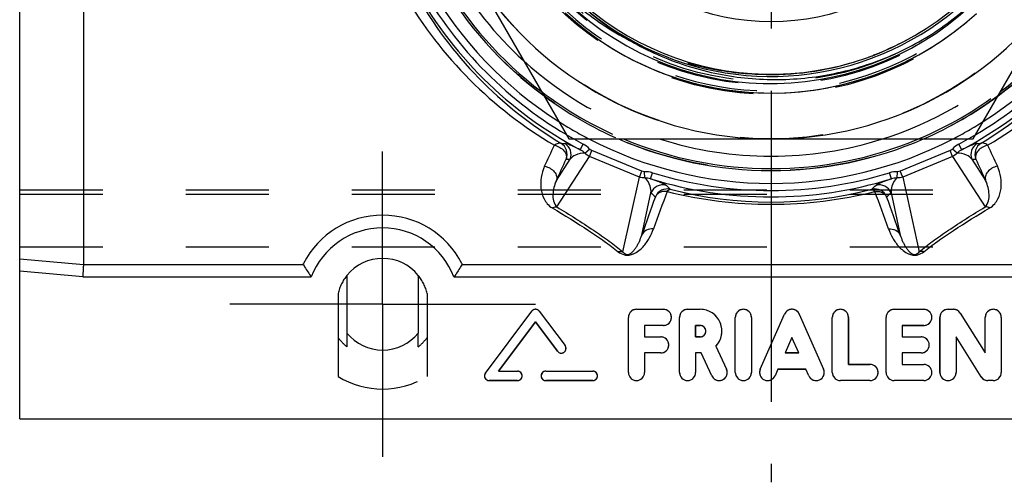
# Model space of a CAD drawing. Header units: millimetres. Extents: x 436 to 564, y 446 to 554.
# Tile 1 of 3: x 441 to 518, y 446 to 482. Entities that reach past the tile are written whole.
import ezdxf

# ---------------------------------------------------------------- set-up
doc = ezdxf.new("R2010")
doc.units = ezdxf.units.MM
doc.header["$LTSCALE"] = 65.185185
doc.linetypes.add('CENTER', pattern=[0.6, 0.375, -0.075, 0.075, -0.075])
doc.linetypes.add('HIDDEN', pattern=[0.2, 0.1, -0.1])
for name, color, linetype in [('ACHSEN_S', 7, 'CONTINUOUS'), ('FASEN', 7, 'CONTINUOUS'), ('KOERPER', 7, 'CONTINUOUS'), ('KONST.EL_MIT_GEO', 7, 'CONTINUOUS'), ('KURVEN', 7, 'CONTINUOUS')]:
    doc.layers.add(name, color=color, linetype=linetype)

msp = doc.modelspace()

# ---------------------------------------------------------------- linework, layer by layer
at = {"layer": 'ACHSEN_S', "color": 2, "linetype": 'CENTER'}
msp.add_line((500, 554.5), (500, 445.5), dxfattribs=at)
at = {"layer": 'FASEN', "color": 7, "linetype": 'Continuous'}
for radius, start, end in [(30, 186.46113, 233.54299), (30, 306.45711, 353.53895), (29.843, 187.15626, 232.83895), (29.843, 307.16094, 352.84362), (28.869, 192.31698, 227.68252), (30, 246.46464, 293.53543), (29.843, 247.15041, 292.84945), (28.869, 252.31374, 287.68618)]:
    msp.add_arc((500, 500), radius, start, end, dxfattribs=at)
at = {"layer": 'FASEN', "color": 8, "linetype": 'HIDDEN'}
for radius, start, end in [(28.869, 227.68252, 252.31374), (28.869, 287.68618, 312.31744), (29.843, 232.83895, 247.15041), (30, 233.54299, 246.46464), (29.843, 292.84945, 307.16094), (30, 293.53543, 306.45711)]:
    msp.add_arc((500, 500), radius, start, end, dxfattribs=at)
at = {"layer": 'KOERPER', "color": 8, "linetype": 'HIDDEN'}
for p, q in [((441, 464), (559, 464)), ((466, 460.343), (466, 453.821)), ((473, 460.343), (473, 453.821)), ((466.7, 457.237), (466.7, 456.148)), ((472.3, 456.148), (472.3, 457.237))]:
    msp.add_line(p, q, dxfattribs=at)
at = {"layer": 'KOERPER', "color": 7, "linetype": 'Continuous'}
for p, q in [((466.7, 461.763), (466.7, 457.237)), ((472.3, 461.763), (472.3, 457.237)), ((441, 450.5), (559, 450.5))]:
    msp.add_line(p, q, dxfattribs=at)
for start, end in [(38.94168, 141.05832), (218.94253, 321.05747)]:
    msp.add_arc((469.5, 459.5), 3.6, start, end, dxfattribs=at)
at = {"layer": 'KOERPER', "color": 8, "linetype": 'HIDDEN'}
for radius, start, end in [(3.6, 141.05832, 166.4638), (3.6, 13.5362, 38.94168), (4.368, 216.74252, 230.12868), (4.368, 309.87132, 323.25748)]:
    msp.add_arc((469.5, 459.5), radius, start, end, dxfattribs=at)
at = {"layer": 'KONST.EL_MIT_GEO', "color": 7, "linetype": 'Continuous'}
for p, q in [((441, 450.5), (441, 549.5)), ((446, 537.41), (446, 462.59)), ((468.246, 500), (484.123, 472.5)), ((515.877, 472.5), (531.754, 500)), ((484.123, 472.5), (515.877, 472.5)), ((485.021, 471.646), (485.255, 472.088)), ((485.389, 471.37), (485.754, 471.699)), ((514.611, 471.37), (514.246, 471.699)), ((514.979, 471.646), (514.745, 472.088)), ((483.146, 469.216), (484.222, 470.893)), ((483.192, 467.145), (485.743, 471.12)), ((485.743, 471.12), (485.931, 471.574)), ((489.66, 469.498), (485.743, 471.12)), ((489.848, 469.951), (485.931, 471.574)), ((514.069, 471.574), (510.152, 469.951)), ((514.257, 471.12), (510.34, 469.498)), ((514.257, 471.12), (514.069, 471.574)), ((514.257, 471.12), (516.808, 467.145)), ((515.778, 470.893), (516.854, 469.216)), ((488.376, 463.615), (489.66, 469.498)), ((489.66, 469.498), (489.848, 469.951)), ((490.086, 469.424), (490.061, 469.914)), ((490.543, 469.359), (490.69, 469.837)), ((509.457, 469.359), (509.31, 469.837)), ((509.914, 469.424), (509.939, 469.914)), ((510.34, 469.498), (510.152, 469.951)), ((510.34, 469.498), (511.624, 463.615)), ((489.847, 464.929), (490.575, 468.261)), ((509.425, 468.261), (510.153, 464.929)), ((446, 462.591), (441, 463.052)), ((463.278, 462.59), (446, 462.59)), ((524.278, 462.59), (475.722, 462.59)), ((445.957, 461.643), (441, 462.101)), ((445.957, 461.643), (463.896, 461.643)), ((475.104, 461.643), (524.896, 461.643)), ((477.574, 454.091), (481.208, 458.952)), ((481.8, 458.952), (483.829, 456.247)), ((489.434, 459.1), (491.547, 459.1)), ((493.449, 459.1), (494.434, 459.1)), ((499.154, 454.389), (501.06, 458.721)), ((502.221, 458.721), (504.127, 454.389)), ((509.675, 459.1), (511.999, 459.1)), ((513.901, 459.1), (514.324, 459.1)), ((514.861, 458.802), (516.819, 455.668)), ((481.505, 458.113), (478.608, 454.24)), ((483.237, 455.803), (481.505, 458.113)), ((488.8, 454.134), (488.8, 458.466)), ((491.547, 457.832), (490.068, 457.832)), ((490.068, 457.832), (490.068, 456.934)), ((492.815, 454.134), (492.815, 458.466)), ((494.434, 457.832), (494.083, 457.832)), ((494.083, 457.832), (494.083, 456.934)), ((497.198, 454.134), (497.198, 458.466)), ((498.466, 458.466), (498.466, 454.134)), ((504.814, 454.134), (504.814, 458.466)), ((506.082, 458.466), (506.082, 454.768)), ((509.041, 454.134), (509.041, 458.466)), ((511.999, 457.832), (510.309, 457.832)), ((510.309, 457.832), (510.309, 456.934)), ((513.267, 454.134), (513.267, 458.466)), ((516.819, 455.668), (516.819, 458.466)), ((518.087, 458.466), (518.087, 454.134)), ((490.068, 456.934), (491.336, 456.934)), ((494.083, 456.934), (494.434, 456.934)), ((501.64, 456.892), (501.101, 455.666)), ((502.18, 455.666), (501.64, 456.892)), ((510.309, 456.934), (511.788, 456.934)), ((516.493, 453.798), (514.535, 456.932)), ((514.535, 456.932), (514.535, 454.134)), ((491.336, 455.666), (490.068, 455.666)), ((490.068, 455.666), (490.068, 454.134)), ((494.516, 455.666), (494.083, 455.666)), ((494.083, 455.666), (494.083, 454.134)), ((495.356, 453.866), (494.516, 455.666)), ((495.67, 456.192), (496.505, 454.402)), ((501.101, 455.666), (502.18, 455.666)), ((511.788, 455.666), (510.309, 455.666)), ((510.309, 455.666), (510.309, 454.768)), ((506.082, 454.768), (507.773, 454.768)), ((510.309, 454.768), (511.999, 454.768)), ((478.608, 454.24), (480.089, 454.24)), ((482.308, 454.24), (486.006, 454.24)), ((500.543, 454.398), (500.314, 453.879)), ((502.738, 454.398), (500.543, 454.398)), ((502.966, 453.879), (502.738, 454.398)), ((480.089, 453.5), (477.87, 453.5)), ((486.006, 453.5), (482.308, 453.5)), ((507.773, 453.5), (505.448, 453.5)), ((511.999, 453.5), (509.675, 453.5)), ((517.453, 453.5), (517.031, 453.5))]:
    msp.add_line(p, q, dxfattribs=at)
at = {"layer": 'KONST.EL_MIT_GEO', "color": 8, "linetype": 'HIDDEN'}
for p, q in [((484.013, 482.229), (484.884, 481.482)), ((484.846, 481.513), (485.75, 480.808)), ((513.52, 480.287), (514.476, 480.978)), ((514.411, 480.928), (515.316, 481.648)), ((485.71, 480.837), (486.646, 480.174)), ((486.605, 480.202), (487.57, 479.582)), ((512.559, 479.661), (513.52, 480.287)), ((487.528, 479.608), (488.521, 479.033)), ((511.612, 479.106), (512.601, 479.687)), ((488.477, 479.057), (489.495, 478.528)), ((508.37, 479.195), (508.35, 479.188)), ((509.647, 478.129), (510.685, 478.617)), ((510.641, 478.595), (511.655, 479.13)), ((489.451, 478.55), (490.492, 478.068)), ((490.447, 478.088), (491.509, 477.655)), ((508.633, 477.709), (509.692, 478.149)), ((491.462, 477.673), (492.544, 477.289)), ((492.496, 477.304), (493.594, 476.97)), ((498.922, 477.601), (498.905, 477.602)), ((506.552, 477.011), (507.647, 477.352)), ((507.6, 477.336), (508.679, 477.727)), ((493.546, 476.984), (494.658, 476.701)), ((494.609, 476.712), (495.733, 476.48)), ((495.684, 476.489), (496.817, 476.309)), ((496.768, 476.316), (497.908, 476.188)), ((502.243, 476.201), (503.382, 476.336)), ((503.333, 476.33), (504.465, 476.517)), ((504.416, 476.507), (505.538, 476.746)), ((505.49, 476.735), (506.6, 477.025)), ((497.859, 476.192), (499.003, 476.117)), ((498.954, 476.119), (500.101, 476.096)), ((500.051, 476.096), (501.198, 476.126)), ((501.148, 476.124), (502.292, 476.206)), ((441, 468.5), (559, 468.5)), ((441, 468.147), (559, 468.147))]:
    msp.add_line(p, q, dxfattribs=at)
at = {"layer": 'KONST.EL_MIT_GEO', "color": 2, "linetype": 'CENTER'}
for q in [(469.5, 471.5), (457.5, 459.5), (481.5, 459.5), (469.5, 447.5)]:
    msp.add_line((469.5, 459.5), q, dxfattribs=at)
at = {"layer": 'KONST.EL_MIT_GEO', "color": 8, "linetype": 'HIDDEN'}
for points in [[(483.833, 482.393), (484.64, 481.684), (485.479, 481.012), (486.346, 480.379), (487.242, 479.785), (488.163, 479.233), (489.108, 478.722), (490.075, 478.254), (491.062, 477.83), (492.067, 477.451), (493.088, 477.117), (494.123, 476.83), (495.17, 476.589), (496.227, 476.396), (497.292, 476.25), (498.361, 476.152), (499.434, 476.103), (500.509, 476.101), (501.582, 476.148), (502.652, 476.244), (503.717, 476.387), (504.774, 476.578), (505.822, 476.816), (506.857, 477.101), (507.879, 477.432), (508.885, 477.809), (509.873, 478.23), (510.841, 478.696), (511.788, 479.205), (512.71, 479.755), (513.607, 480.347)], [(513.479, 480.259), (514.371, 480.898), (515.233, 481.578), (516.125, 482.354)]]:
    msp.add_lwpolyline(points, dxfattribs=at)
for radius in [30, 27.5, 24, 23.25, 23]:
    msp.add_circle((500, 500), radius, dxfattribs=at)
at = {"layer": 'KONST.EL_MIT_GEO', "color": 7, "linetype": 'Continuous'}
msp.add_circle((500, 500), 18.3, dxfattribs=at)
for centre, radius, start, end in [((500, 500), 22.596, 228.93118, 141.17756), ((500, 500), 22.425, 228.92483, 38.69711), ((500, 500), 23.15, 146.08343, 323.78693), ((500, 500), 31, 182.51802, 237.46738), ((500, 500), 31, 302.53268, 357.48209), ((500, 500), 31.567, 208.36808, 239.39205), ((500, 500), 27.514, 211.83596, 268.16404), ((500, 500), 27.514, 271.83596, 328.16404), ((500, 500), 31.567, 300.60801, 331.63192), ((500, 500), 32.067, 208.36793, 242.15303), ((500, 500), 32.067, 297.84698, 331.63207), ((499.734, 500.456), 33.019, 210.29557, 239.52981), ((500.315, 499.905), 32.452, 209.57162, 238.79177), ((499.685, 499.904), 32.452, 301.20824, 330.4284), ((500.265, 500.456), 33.019, 300.47036, 329.70426), ((499.83, 500.443), 22.9, 289.60976, 290.10579), ((499.834, 500.434), 22.89, 290.10575, 291.03902), ((500, 500), 31.567, 240.61004, 242.15303), ((500, 500), 31, 242.52326, 297.47665), ((500, 500), 31.567, 297.84697, 299.39), ((80.707, 658.503), 443.414, 334.89172, 335.12674), ((484.936, 515.901), 43.776, 268.12087, 268.51465), ((482.99, 471.288), 1, 337.51965, 59.30708), ((483.297, 471.275), 1, 337.52416, 59.77082), ((516.703, 471.275), 1, 120.22921, 202.47585), ((517.01, 471.288), 1, 120.69292, 202.48035), ((515.063, 515.901), 43.776, 271.48668, 271.88048), ((906.77, 652.666), 429.598, 204.86948, 205.11206), ((64.688, 660.467), 460.091, 335.43772, 335.66894), ((485.963, 515.905), 45.046, 267.39263, 267.78444), ((514.037, 515.905), 45.046, 272.21556, 272.60737), ((922.223, 654.517), 445.714, 204.32733, 204.56601), ((500, 500), 32.067, 252.84697, 287.15304), ((500, 500), 31.567, 252.84697, 287.15303), ((491.499, 467.878), 1, 75.2292, 157.47584), ((521.913, 500.61), 43.801, 226.48474, 227.08283), ((478.087, 500.61), 43.801, 312.917, 313.51511), ((508.501, 467.878), 1, 22.52416, 104.77082), ((671.769, 401.925), 192.523, 159.94501, 160.89768), ((521.189, 501.34), 45.071, 227.21566, 227.81076), ((664.828, 403.615), 184.705, 159.47905, 160.45031), ((491.844, 467.562), 1, 75.93443, 157.48124), ((500, 500.811), 33.457, 255.88972, 284.11028), ((500, 499.183), 31.655, 255.52452, 284.47547), ((508.156, 467.562), 1, 22.51876, 104.06557), ((315.028, 396.27), 206.146, 19.6002, 20.47044), ((478.811, 501.34), 45.071, 312.18924, 312.78434), ((307.201, 394.445), 214.843, 19.15181, 20.00551), ((469.5, 459.5), 7, 27.20783, 152.79217), ((469.5, 459.5), 6, 20.92763, 159.07222), ((481.505, 458.73), 0.37, 36.8699, 143.2099), ((489.434, 458.466), 0.634, 90, 180), ((491.547, 458.466), 0.634, 270, 90), ((493.449, 458.466), 0.634, 90, 180), ((494.434, 457.383), 1.717, 316.06002, 90), ((497.832, 458.466), 0.634, 0, 180), ((501.64, 458.466), 0.634, 23.75, 156.25), ((505.448, 458.466), 0.634, 0, 180), ((509.675, 458.466), 0.634, 90, 180), ((511.999, 458.466), 0.634, 270, 90), ((513.901, 458.466), 0.634, 90, 180), ((514.324, 458.466), 0.634, 32, 90), ((517.453, 458.466), 0.634, 0, 180), ((494.434, 457.383), 0.449, 270, 90), ((483.533, 456.025), 0.37, 216.8699, 36.8699), ((491.336, 456.3), 0.634, 270, 90), ((511.788, 456.3), 0.634, 270, 90), ((507.773, 454.134), 0.634, 270, 90), ((511.999, 454.134), 0.634, 270, 90), ((477.87, 453.87), 0.37, 143.2099, 270), ((480.089, 453.87), 0.37, 270, 90), ((482.308, 453.87), 0.37, 90, 270), ((486.006, 453.87), 0.37, 270, 90), ((489.434, 454.134), 0.634, 180, 360), ((493.449, 454.134), 0.634, 180, 360), ((495.93, 454.134), 0.634, 205, 25), ((497.832, 454.134), 0.634, 180, 360), ((499.734, 454.134), 0.634, 156.25, 336.25), ((503.546, 454.134), 0.634, 203.75, 23.75), ((505.448, 454.134), 0.634, 180, 270), ((509.675, 454.134), 0.634, 179.99999, 270), ((513.901, 454.134), 0.634, 180, 360), ((517.453, 454.134), 0.634, 270, 360), ((517.031, 454.134), 0.634, 212, 270)]:
    msp.add_arc(centre, radius, start, end, dxfattribs=at)
at = {"layer": 'KONST.EL_MIT_GEO', "color": 8, "linetype": 'HIDDEN'}
for centre, radius, start, end in [((500, 500), 23.733, 220.12987, 11.11444), ((499.439, 500.435), 22.791, 230.90125, 243.19661), ((499.364, 500.307), 22.643, 243.22013, 248.94722), ((499.826, 500.46), 22.917, 270.85058, 289.60523), ((500.021, 499.946), 22.367, 291.0404, 291.86425), ((499.999, 499.982), 22.407, 267.22815, 272.85747), ((499.82, 500.567), 23.023, 270.2056, 270.86164), ((500, 499.927), 22.352, 269.81156, 270.00013), ((500, 500), 31, 237.46738, 242.52326), ((500, 500), 31, 297.47665, 302.53268), ((500, 500), 31.567, 239.39205, 240.61004), ((500, 500), 31.567, 299.39, 300.60801), ((469.5, 459.5), 6.671, 238.35425, 301.64575)]:
    msp.add_arc(centre, radius, start, end, dxfattribs=at)
for points, knots in [([(520.465, 490.421), (520.14, 489.781), (519.442, 488.527), (517.829, 486.154), (515.413, 483.48), (511.971, 480.868), (509.388, 479.584), (508.051, 479.07)], [0, 0, 0, 0, 0.125101, 0.250197, 0.500123, 0.750053, 1, 1, 1, 1]), ([(499.903, 477.543), (498.426, 477.538), (495.462, 477.812), (492.609, 478.645), (491.23, 479.176)], [0, 0, 0, 0, 0.499966, 1, 1, 1, 1])]:
    msp.add_open_spline(points, degree=3, knots=knots, dxfattribs=at)
at = {"layer": 'KONST.EL_MIT_GEO', "color": 7, "linetype": 'Continuous'}
for points, knots in [([(485.155, 482.965), (486.328, 481.912), (488.901, 480.048), (493.249, 478.117), (497.905, 477.126), (502.664, 477.116), (507.324, 478.084), (511.686, 479.987), (515.567, 482.739), (517.729, 485.066), (518.678, 486.323)], [0, 0, 0, 0, 0.125, 0.249992, 0.374991, 0.49999, 0.624991, 0.749993, 0.874992, 1, 1, 1, 1]), ([(482.991, 471.997), (483.036, 472.035), (483.177, 472.139), (483.393, 472.207), (483.5, 472.148)], [0, 0, 0, 0, 0.324779, 1, 1, 1, 1]), ([(482.991, 471.997), (483.136, 471.96), (483.417, 471.856), (483.748, 471.584), (483.948, 471.254), (483.951, 471.005), (483.914, 470.906)], [0, 0, 0, 0, 0.285454, 0.560029, 0.798902, 1, 1, 1, 1]), ([(485.021, 471.646), (484.835, 471.735), (484.54, 471.872), (484.174, 472.03), (483.955, 472.109), (483.843, 472.139), (483.801, 472.14)], [0, 0, 0, 0, 0.4695, 0.738611, 0.905569, 1, 1, 1, 1]), ([(516.199, 472.14), (516.157, 472.139), (516.045, 472.109), (515.826, 472.03), (515.46, 471.872), (515.165, 471.735), (514.979, 471.646)], [0, 0, 0, 0, 0.094431, 0.261391, 0.530503, 1, 1, 1, 1]), ([(517.009, 471.997), (516.864, 471.96), (516.583, 471.856), (516.252, 471.584), (516.052, 471.254), (516.049, 471.005), (516.086, 470.906)], [0, 0, 0, 0, 0.285454, 0.560029, 0.798902, 1, 1, 1, 1]), ([(517.009, 471.997), (516.964, 472.035), (516.823, 472.139), (516.607, 472.207), (516.5, 472.148)], [0, 0, 0, 0, 0.324779, 1, 1, 1, 1]), ([(485.389, 471.37), (485.136, 471.395), (484.685, 471.299), (484.339, 471.026), (484.222, 470.893)], [0, 0, 0, 0, 0.588974, 1, 1, 1, 1]), ([(515.778, 470.893), (515.661, 471.026), (515.315, 471.299), (514.864, 471.395), (514.611, 471.37)], [0, 0, 0, 0, 0.411025, 1, 1, 1, 1]), ([(482.222, 470.349), (482.091, 470.068), (481.914, 469.484), (481.893, 468.591), (482.094, 467.878), (482.426, 467.37), (482.672, 467.158), (482.816, 467.072)], [0, 0, 0, 0, 0.257978, 0.499009, 0.735437, 0.860106, 1, 1, 1, 1]), ([(482.222, 470.349), (482.371, 470.319), (482.656, 470.209), (482.992, 469.932), (483.19, 469.582), (483.185, 469.321), (483.146, 469.216)], [0, 0, 0, 0, 0.279822, 0.551009, 0.791467, 1, 1, 1, 1]), ([(517.778, 470.349), (517.629, 470.319), (517.345, 470.209), (517.008, 469.932), (516.81, 469.582), (516.815, 469.321), (516.854, 469.216)], [0, 0, 0, 0, 0.279819, 0.551008, 0.791469, 1, 1, 1, 1]), ([(517.184, 467.072), (517.328, 467.158), (517.574, 467.37), (517.906, 467.878), (518.107, 468.591), (518.086, 469.484), (517.909, 470.068), (517.778, 470.349)], [0, 0, 0, 0, 0.139894, 0.264564, 0.500992, 0.742023, 1, 1, 1, 1]), ([(490.575, 468.261), (490.586, 468.438), (490.534, 468.876), (490.283, 469.263), (490.086, 469.424)], [0, 0, 0, 0, 0.411026, 1, 1, 1, 1]), ([(491.754, 468.845), (491.724, 468.874), (491.623, 468.932), (491.413, 469.031), (491.042, 469.179), (490.737, 469.29), (490.543, 469.359)], [0, 0, 0, 0, 0.09443, 0.261389, 0.530501, 1, 1, 1, 1]), ([(509.457, 469.359), (509.263, 469.29), (508.958, 469.179), (508.587, 469.031), (508.377, 468.932), (508.276, 468.874), (508.246, 468.845)], [0, 0, 0, 0, 0.469501, 0.738612, 0.90557, 1, 1, 1, 1]), ([(509.914, 469.424), (509.717, 469.263), (509.466, 468.876), (509.414, 468.438), (509.425, 468.261)], [0, 0, 0, 0, 0.588975, 1, 1, 1, 1]), ([(483.146, 469.216), (483.06, 469.042), (482.933, 468.688), (482.856, 468.145), (482.892, 467.612), (483.051, 467.262), (483.192, 467.145)], [0, 0, 0, 0, 0.266267, 0.512288, 0.747659, 1, 1, 1, 1]), ([(516.808, 467.145), (516.949, 467.262), (517.108, 467.612), (517.144, 468.145), (517.067, 468.688), (516.94, 469.042), (516.854, 469.216)], [0, 0, 0, 0, 0.252341, 0.487713, 0.733733, 1, 1, 1, 1]), ([(491.843, 468.364), (491.745, 468.375), (491.55, 468.379), (491.277, 468.305), (491.054, 468.16), (490.953, 468.02), (490.92, 467.945)], [0, 0, 0, 0, 0.275238, 0.533914, 0.773825, 1, 1, 1, 1]), ([(491.843, 468.364), (491.881, 468.413), (491.942, 468.495), (492.048, 468.54), (492.087, 468.532)], [0, 0, 0, 0, 0.610238, 1, 1, 1, 1]), ([(508.157, 468.364), (508.119, 468.413), (508.058, 468.495), (507.952, 468.54), (507.913, 468.532)], [0, 0, 0, 0, 0.610237, 1, 1, 1, 1]), ([(508.157, 468.364), (508.255, 468.375), (508.45, 468.379), (508.723, 468.305), (508.946, 468.16), (509.047, 468.02), (509.08, 467.945)], [0, 0, 0, 0, 0.275238, 0.533914, 0.773825, 1, 1, 1, 1]), ([(482.816, 467.072), (482.848, 467.088), (482.966, 467.139), (483.1, 467.16), (483.192, 467.145)], [0, 0, 0, 0, 0.276671, 1, 1, 1, 1]), ([(482.816, 467.072), (483.783, 466.499), (485.17, 465.649), (486.886, 464.48), (487.65, 463.91), (488, 463.629)], [0, 0, 0, 0, 0.541155, 0.783341, 1, 1, 1, 1]), ([(483.192, 467.145), (484.161, 466.557), (485.549, 465.683), (487.265, 464.486), (488.027, 463.903), (488.376, 463.615)], [0, 0, 0, 0, 0.541642, 0.783651, 1, 1, 1, 1]), ([(511.624, 463.615), (511.973, 463.903), (512.735, 464.486), (514.451, 465.683), (515.839, 466.557), (516.808, 467.145)], [0, 0, 0, 0, 0.216349, 0.458358, 1, 1, 1, 1]), ([(512, 463.629), (512.35, 463.91), (513.114, 464.48), (514.83, 465.649), (516.217, 466.499), (517.184, 467.072)], [0, 0, 0, 0, 0.216659, 0.458845, 1, 1, 1, 1]), ([(517.184, 467.072), (517.152, 467.088), (517.034, 467.139), (516.9, 467.16), (516.808, 467.145)], [0, 0, 0, 0, 0.27666, 1, 1, 1, 1]), ([(488, 463.629), (488.141, 463.516), (488.424, 463.361), (488.855, 463.343), (489.253, 463.461), (489.619, 463.693), (489.95, 464.007), (490.215, 464.336), (490.51, 464.795), (490.68, 465.167), (490.771, 465.422)], [0, 0, 0, 0, 0.140404, 0.24113, 0.32817, 0.460618, 0.574898, 0.68304, 0.788917, 1, 1, 1, 1]), ([(488.376, 463.615), (488.443, 463.527), (488.581, 463.403), (488.794, 463.409), (488.936, 463.466), (489.057, 463.55), (489.169, 463.657), (489.291, 463.797), (489.419, 463.979), (489.551, 464.206), (489.704, 464.519), (489.796, 464.763), (489.847, 464.929)], [0, 0, 0, 0, 0.138584, 0.208217, 0.257168, 0.32979, 0.392321, 0.450925, 0.563021, 0.672429, 0.781177, 1, 1, 1, 1]), ([(490.771, 465.422), (490.581, 465.437), (490.197, 465.374), (489.918, 465.09), (489.847, 464.929)], [0, 0, 0, 0, 0.520833, 1, 1, 1, 1]), ([(509.229, 465.422), (509.419, 465.437), (509.803, 465.374), (510.082, 465.09), (510.153, 464.929)], [0, 0, 0, 0, 0.520833, 1, 1, 1, 1]), ([(509.229, 465.422), (509.32, 465.167), (509.49, 464.795), (509.785, 464.336), (510.05, 464.007), (510.381, 463.693), (510.747, 463.461), (511.145, 463.343), (511.576, 463.361), (511.859, 463.516), (512, 463.629)], [0, 0, 0, 0, 0.211084, 0.316962, 0.425104, 0.539384, 0.671834, 0.75888, 0.859602, 1, 1, 1, 1]), ([(510.153, 464.929), (510.204, 464.763), (510.296, 464.519), (510.449, 464.206), (510.581, 463.979), (510.709, 463.797), (510.831, 463.657), (510.943, 463.55), (511.064, 463.466), (511.206, 463.409), (511.419, 463.403), (511.557, 463.527), (511.624, 463.615)], [0, 0, 0, 0, 0.218824, 0.327572, 0.436981, 0.549077, 0.607681, 0.670212, 0.742837, 0.791794, 0.861419, 1, 1, 1, 1]), ([(488, 463.629), (488.032, 463.635), (488.157, 463.651), (488.286, 463.64), (488.376, 463.615)], [0, 0, 0, 0, 0.258062, 1, 1, 1, 1]), ([(512, 463.629), (511.968, 463.635), (511.843, 463.651), (511.714, 463.64), (511.624, 463.615)], [0, 0, 0, 0, 0.258062, 1, 1, 1, 1]), ([(446, 462.59), (446, 462.542), (445.991, 462.421), (445.979, 462.105), (445.965, 461.837), (445.956, 461.643)], [0, 0, 0, 0, 0.151773, 0.384921, 1, 1, 1, 1]), ([(463.278, 462.59), (463.268, 462.606), (463.255, 462.645), (463.266, 462.684), (463.275, 462.701)], [0, 0, 0, 0, 0.500793, 1, 1, 1, 1]), ([(463.278, 462.59), (463.311, 462.537), (463.511, 462.218), (463.717, 461.902), (463.896, 461.643)], [0, 0, 0, 0, 0.165204, 1, 1, 1, 1]), ([(475.722, 462.59), (475.689, 462.537), (475.489, 462.218), (475.283, 461.902), (475.104, 461.643)], [0, 0, 0, 0, 0.165204, 1, 1, 1, 1]), ([(475.722, 462.59), (475.732, 462.606), (475.745, 462.645), (475.734, 462.684), (475.725, 462.701)], [0, 0, 0, 0, 0.500793, 1, 1, 1, 1])]:
    msp.add_open_spline(points, degree=3, knots=knots, dxfattribs=at)
for points in [[(485.754, 471.699), (485.613, 471.855), (485.441, 471.99), (485.255, 472.088)], [(485.931, 471.574), (485.864, 471.601), (485.802, 471.645), (485.754, 471.699)], [(514.246, 471.699), (514.198, 471.645), (514.136, 471.601), (514.069, 471.574)], [(514.745, 472.088), (514.559, 471.99), (514.387, 471.855), (514.246, 471.699)], [(485.389, 471.37), (485.282, 471.48), (485.157, 471.575), (485.021, 471.646)], [(485.743, 471.12), (485.61, 471.176), (485.486, 471.263), (485.389, 471.37)], [(514.611, 471.37), (514.514, 471.263), (514.39, 471.176), (514.257, 471.12)], [(514.979, 471.646), (514.843, 471.575), (514.718, 471.48), (514.611, 471.37)], [(490.086, 469.424), (489.943, 469.417), (489.794, 469.443), (489.66, 469.498)], [(490.061, 469.914), (489.989, 469.911), (489.915, 469.924), (489.848, 469.951)], [(490.69, 469.837), (490.488, 469.899), (490.272, 469.925), (490.061, 469.914)], [(490.543, 469.359), (490.396, 469.405), (490.24, 469.426), (490.086, 469.424)], [(509.939, 469.914), (509.728, 469.925), (509.512, 469.899), (509.31, 469.837)], [(509.914, 469.424), (509.76, 469.426), (509.604, 469.405), (509.457, 469.359)], [(510.34, 469.498), (510.206, 469.443), (510.057, 469.417), (509.914, 469.424)], [(510.152, 469.951), (510.085, 469.924), (510.011, 469.911), (509.939, 469.914)]]:
    msp.add_open_spline(points, degree=3, dxfattribs=at)
at = {"layer": 'KURVEN', "color": 8, "linetype": 'HIDDEN'}
for p, q in [((477.574, 454.091), (481.208, 458.952)), ((481.8, 458.952), (483.829, 456.247)), ((489.434, 459.1), (491.547, 459.1)), ((493.449, 459.1), (494.434, 459.1)), ((499.154, 454.389), (501.06, 458.721)), ((502.221, 458.721), (504.127, 454.389)), ((509.675, 459.1), (511.999, 459.1)), ((513.901, 459.1), (514.324, 459.1)), ((514.861, 458.802), (516.819, 455.668)), ((478.608, 454.24), (481.505, 458.113)), ((481.505, 458.113), (483.237, 455.803)), ((488.8, 454.134), (488.8, 458.466)), ((491.547, 457.832), (490.068, 457.832)), ((490.068, 457.832), (490.068, 456.934)), ((492.815, 454.134), (492.815, 458.466)), ((494.083, 457.832), (494.434, 457.832)), ((494.083, 456.934), (494.083, 457.832)), ((497.198, 454.134), (497.198, 458.466)), ((498.466, 458.466), (498.466, 454.134)), ((504.814, 454.134), (504.814, 458.466)), ((506.082, 454.768), (506.082, 458.466)), ((509.041, 454.134), (509.041, 458.466)), ((510.309, 457.832), (511.999, 457.832)), ((510.309, 457.832), (510.309, 456.934)), ((513.267, 458.466), (513.267, 454.134)), ((516.819, 455.668), (516.819, 458.466)), ((518.087, 458.466), (518.087, 454.134)), ((490.068, 456.934), (491.336, 456.934)), ((494.434, 456.934), (494.083, 456.934)), ((501.64, 456.892), (501.101, 455.666)), ((502.18, 455.666), (501.64, 456.892)), ((510.309, 456.934), (511.788, 456.934)), ((516.493, 453.798), (514.535, 456.932)), ((514.535, 456.932), (514.535, 454.134)), ((491.336, 455.666), (490.068, 455.666)), ((490.068, 455.666), (490.068, 454.134)), ((494.516, 455.666), (494.083, 455.666)), ((494.083, 455.666), (494.083, 454.134)), ((495.356, 453.866), (494.516, 455.666)), ((495.67, 456.192), (496.505, 454.402)), ((502.18, 455.666), (501.101, 455.666)), ((511.788, 455.666), (510.309, 455.666)), ((510.309, 455.666), (510.309, 454.768)), ((507.773, 454.768), (506.082, 454.768)), ((510.309, 454.768), (511.999, 454.768)), ((478.608, 454.24), (480.089, 454.24)), ((482.308, 454.24), (486.006, 454.24)), ((500.543, 454.398), (500.314, 453.879)), ((500.543, 454.398), (502.738, 454.398)), ((502.966, 453.879), (502.738, 454.398)), ((477.87, 453.5), (480.089, 453.5)), ((482.308, 453.5), (486.006, 453.5)), ((507.773, 453.5), (505.448, 453.5)), ((511.999, 453.5), (509.675, 453.5)), ((517.453, 453.5), (517.031, 453.5))]:
    msp.add_line(p, q, dxfattribs=at)
for centre, radius, start, end in [((481.505, 458.73), 0.37, 36.8699, 143.2099), ((489.434, 458.466), 0.634, 90, 180), ((491.547, 458.466), 0.634, 270, 90), ((493.449, 458.466), 0.634, 90, 180), ((494.434, 457.383), 1.717, 316.06002, 90), ((497.832, 458.466), 0.634, 0, 180), ((501.64, 458.466), 0.634, 23.75, 156.25), ((505.448, 458.466), 0.634, 0, 180), ((509.675, 458.466), 0.634, 90, 180), ((511.999, 458.466), 0.634, 270, 90), ((513.901, 458.466), 0.634, 90, 180), ((514.324, 458.466), 0.634, 32, 90), ((517.453, 458.466), 0.634, 0, 180), ((494.434, 457.383), 0.449, 270, 90), ((483.533, 456.025), 0.37, 216.8699, 36.8699), ((491.336, 456.3), 0.634, 270, 90), ((511.788, 456.3), 0.634, 270, 90), ((507.773, 454.134), 0.634, 270, 90), ((511.999, 454.134), 0.634, 270, 90), ((477.87, 453.87), 0.37, 143.2099, 270), ((480.089, 453.87), 0.37, 270, 90), ((482.308, 453.87), 0.37, 90, 270), ((486.006, 453.87), 0.37, 270, 90), ((489.434, 454.134), 0.634, 180, 360), ((493.449, 454.134), 0.634, 180, 360), ((495.93, 454.134), 0.634, 205, 25), ((497.832, 454.134), 0.634, 180, 360), ((499.734, 454.134), 0.634, 156.25, 336.25), ((503.546, 454.134), 0.634, 203.75, 23.75), ((505.448, 454.134), 0.634, 180, 270), ((509.675, 454.134), 0.634, 180, 270), ((513.901, 454.134), 0.634, 180, 360), ((517.453, 454.134), 0.634, 270, 360), ((517.031, 454.134), 0.634, 212, 270)]:
    msp.add_arc(centre, radius, start, end, dxfattribs=at)

doc.saveas('drawing.dxf')
